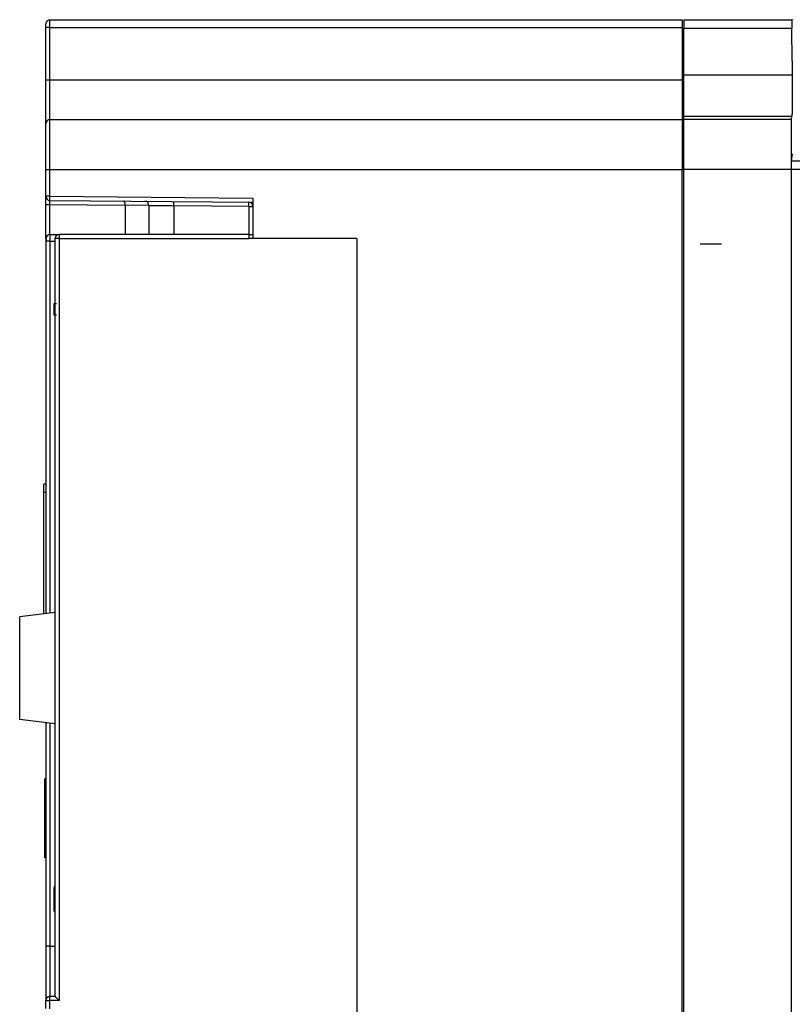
# Model space of a CAD drawing. Header units: inches. Extents: x 169 to 297, y 25 to 187.
# Tile 3 of 5: x 169 to 234, y 104 to 187. Entities that reach past the tile are written whole.
import ezdxf

# ---------------------------------------------------------------- set-up
doc = ezdxf.new("R2010")
doc.units = ezdxf.units.IN
doc.header["$MEASUREMENT"] = 0

# ---------------------------------------------------------------- blocks, each defined once
blk = doc.blocks.new('block 10')
at = {"color": 7, "lineweight": 25}
blk.add_open_spline([(172.024, 112.017), (172.024, 111.958), (172.049, 111.901), (172.093, 111.861)], degree=3, dxfattribs=at)
blk = doc.blocks.new('block 11')
at = {"color": 7, "lineweight": 25}
blk.add_open_spline([(172.092, 114.059), (172.049, 114.019), (172.024, 113.963), (172.024, 113.904)], degree=3, dxfattribs=at)
blk = doc.blocks.new('block 20')
at = {"color": 7, "lineweight": 25}
blk.add_open_spline([(171.349, 168.637), (171.349, 168.631), (171.349, 168.626), (171.349, 168.61), (171.349, 168.594), (171.349, 168.568), (171.349, 168.536), (171.349, 168.504), (171.349, 168.466), (171.349, 168.425), (171.349, 168.384), (171.348, 168.34), (171.348, 168.295)], degree=3, knots=[0, 0, 0, 0, 1, 1, 1, 2, 2, 2, 3, 3, 3, 4, 4, 4, 4], dxfattribs=at)
blk = doc.blocks.new('block 42')
at = {"color": 7, "lineweight": 25}
blk.add_lwpolyline([(171.674, 103.752), (171.674, 104.427)], dxfattribs=at)
blk = doc.blocks.new('block 43')
at = {"color": 7, "lineweight": 25}
blk.add_lwpolyline([(172.444, 104.441), (171.674, 104.427)], dxfattribs=at)
blk = doc.blocks.new('block 44')
at = {"color": 7, "lineweight": 25}
blk.add_lwpolyline([(172.444, 168.505), (172.444, 104.441)], dxfattribs=at)
blk = doc.blocks.new('block 45')
at = {"color": 7, "lineweight": 25}
blk.add_lwpolyline([(172.444, 168.505), (188.404, 168.505)], dxfattribs=at)
blk = doc.blocks.new('block 46')
at = {"color": 7, "lineweight": 25}
blk.add_lwpolyline([(197.504, 168.505), (188.404, 168.505)], dxfattribs=at)
blk = doc.blocks.new('block 47')
at = {"color": 7, "lineweight": 25}
blk.add_lwpolyline([(197.504, 168.505), (197.504, 56.155)], dxfattribs=at)
blk = doc.blocks.new('block 50')
at = {"color": 7, "lineweight": 25}
blk.add_lwpolyline([(171.324, 103.756), (171.324, 104.427)], dxfattribs=at)
blk = doc.blocks.new('block 51')
at = {"color": 7, "lineweight": 25}
blk.add_lwpolyline([(171.324, 104.427), (171.674, 104.427)], dxfattribs=at)
blk = doc.blocks.new('block 53')
at = {"color": 7, "lineweight": 25}
blk.add_lwpolyline([(172.094, 168.505), (172.094, 104.785)], dxfattribs=at)
blk = doc.blocks.new('block 54')
at = {"color": 7, "lineweight": 25}
blk.add_lwpolyline([(172.444, 168.505), (172.094, 168.505)], dxfattribs=at)
blk = doc.blocks.new('block 55')
at = {"color": 7, "lineweight": 25}
blk.add_open_spline([(172.094, 104.785), (172.097, 104.782), (172.098, 104.781), (172.1, 104.778), (172.103, 104.776), (172.105, 104.774), (172.108, 104.771), (172.112, 104.767), (172.115, 104.764), (172.12, 104.759), (172.128, 104.751), (172.139, 104.741), (172.151, 104.729), (172.164, 104.716), (172.178, 104.702), (172.194, 104.686), (172.21, 104.671), (172.226, 104.655), (172.243, 104.638), (172.263, 104.618), (172.284, 104.598), (172.305, 104.577), (172.324, 104.559), (172.343, 104.54), (172.362, 104.521), (172.389, 104.495), (172.416, 104.468), (172.444, 104.441)], degree=3, knots=[0, 0, 0, 0, 1, 1, 1, 2, 2, 2, 3, 3, 3, 4, 4, 4, 5, 5, 5, 6, 6, 6, 7, 7, 7, 8, 8, 8, 9, 9, 9, 9], dxfattribs=at)
blk = doc.blocks.new('block 56')
at = {"color": 7, "lineweight": 25}
blk.add_lwpolyline([(171.674, 104.427), (171.668, 104.777)], dxfattribs=at)
blk = doc.blocks.new('block 57')
at = {"color": 7, "lineweight": 25}
blk.add_lwpolyline([(172.094, 104.785), (171.668, 104.777)], dxfattribs=at)
blk = doc.blocks.new('block 61')
at = {"color": 7, "lineweight": 25}
blk.add_lwpolyline([(172.444, 168.855), (172.444, 168.505)], dxfattribs=at)
blk = doc.blocks.new('block 62')
at = {"color": 7, "lineweight": 25}
blk.add_lwpolyline([(188.404, 168.855), (172.444, 168.855)], dxfattribs=at)
blk = doc.blocks.new('block 63')
at = {"color": 7, "lineweight": 25}
blk.add_lwpolyline([(188.404, 168.855), (188.404, 168.505)], dxfattribs=at)
blk = doc.blocks.new('block 64')
at = {"color": 7, "lineweight": 25}
blk.add_open_spline([(172.444, 168.855), (172.251, 168.855), (172.094, 168.699), (172.094, 168.505)], degree=3, dxfattribs=at)
blk = doc.blocks.new('block 68')
at = {"color": 7, "lineweight": 25}
blk.add_open_spline([(171.668, 104.777), (171.477, 104.774), (171.324, 104.618), (171.324, 104.427)], degree=3, dxfattribs=at)
blk = doc.blocks.new('block 69')
at = {"color": 7, "lineweight": 25}
blk.add_lwpolyline([(188.754, 171.917), (188.754, 168.505)], dxfattribs=at)
blk = doc.blocks.new('block 70')
at = {"color": 7, "lineweight": 25}
blk.add_lwpolyline([(171.674, 172.066), (188.754, 171.917)], dxfattribs=at)
blk = doc.blocks.new('block 71')
at = {"color": 7, "lineweight": 25}
blk.add_lwpolyline([(171.674, 172.066), (171.674, 174.315)], dxfattribs=at)
blk = doc.blocks.new('block 72')
at = {"color": 7, "lineweight": 25}
blk.add_lwpolyline([(171.674, 174.315), (224.874, 174.315)], dxfattribs=at)
blk = doc.blocks.new('block 73')
at = {"color": 7, "lineweight": 25}
blk.add_lwpolyline([(224.874, 40.616), (224.874, 174.315)], dxfattribs=at)
blk = doc.blocks.new('block 76')
at = {"color": 7, "lineweight": 25}
blk.add_lwpolyline([(171.671, 171.716), (188.754, 171.567)], dxfattribs=at)
blk = doc.blocks.new('block 77')
at = {"color": 7, "lineweight": 25}
blk.add_lwpolyline([(171.671, 171.716), (171.674, 172.066)], dxfattribs=at)
blk = doc.blocks.new('block 78')
at = {"color": 7, "lineweight": 25}
blk.add_lwpolyline([(225.014, 178.541), (234.066, 178.541)], dxfattribs=at)
blk = doc.blocks.new('block 79')
at = {"color": 7, "lineweight": 25}
blk.add_lwpolyline([(234.066, 174.347), (234.066, 178.541)], dxfattribs=at)
blk = doc.blocks.new('block 80')
at = {"color": 7, "lineweight": 25}
blk.add_lwpolyline([(225.014, 174.347), (234.066, 174.347)], dxfattribs=at)
blk = doc.blocks.new('block 81')
at = {"color": 7, "lineweight": 25}
blk.add_lwpolyline([(225.014, 174.347), (225.014, 178.541)], dxfattribs=at)
blk = doc.blocks.new('block 86')
at = {"color": 7, "lineweight": 25}
blk.add_lwpolyline([(226.399, 168.078), (228.179, 168.078)], dxfattribs=at)
blk = doc.blocks.new('block 87')
at = {"color": 7, "lineweight": 25}
blk.add_lwpolyline([(234.032, 168.078), (234.066, 168.078)], dxfattribs=at)
blk = doc.blocks.new('block 88')
at = {"color": 7, "lineweight": 25}
blk.add_lwpolyline([(225.014, 40.933), (225.014, 174.347)], dxfattribs=at)
blk = doc.blocks.new('block 89')
at = {"color": 7, "lineweight": 25}
blk.add_lwpolyline([(234.066, 40.933), (234.066, 168.078)], dxfattribs=at)
blk = doc.blocks.new('block 90')
at = {"color": 7, "lineweight": 25}
blk.add_lwpolyline([(234.066, 168.078), (234.066, 174.347)], dxfattribs=at)
blk = doc.blocks.new('block 91')
at = {"color": 7, "lineweight": 25}
blk.add_lwpolyline([(171.674, 174.315), (171.674, 178.516)], dxfattribs=at)
blk = doc.blocks.new('block 92')
at = {"color": 7, "lineweight": 25}
blk.add_lwpolyline([(171.674, 178.516), (224.874, 178.516)], dxfattribs=at)
blk = doc.blocks.new('block 93')
at = {"color": 7, "lineweight": 25}
blk.add_lwpolyline([(224.874, 178.516), (224.874, 174.315)], dxfattribs=at)
blk = doc.blocks.new('block 101')
at = {"color": 7, "lineweight": 25}
blk.add_lwpolyline([(171.324, 172.066), (171.324, 174.315)], dxfattribs=at)
blk = doc.blocks.new('block 102')
at = {"color": 7, "lineweight": 25}
blk.add_lwpolyline([(171.324, 174.315), (171.674, 174.315)], dxfattribs=at)
blk = doc.blocks.new('block 103')
at = {"color": 7, "lineweight": 25}
blk.add_lwpolyline([(171.674, 172.066), (171.324, 172.066)], dxfattribs=at)
blk = doc.blocks.new('block 104')
at = {"color": 7, "lineweight": 25}
blk.add_lwpolyline([(171.324, 174.315), (171.324, 178.166)], dxfattribs=at)
blk = doc.blocks.new('block 105')
at = {"color": 7, "lineweight": 25}
blk.add_open_spline([(171.674, 178.516), (171.481, 178.516), (171.324, 178.359), (171.324, 178.166)], degree=3, dxfattribs=at)
blk = doc.blocks.new('block 106')
at = {"color": 7, "lineweight": 25}
blk.add_open_spline([(171.324, 172.066), (171.324, 171.874), (171.479, 171.718), (171.671, 171.716)], degree=3, dxfattribs=at)
blk = doc.blocks.new('block 117')
at = {"color": 7, "lineweight": 25}
blk.add_lwpolyline([(224.874, 174.315), (225.014, 174.315)], dxfattribs=at)
blk = doc.blocks.new('block 118')
at = {"color": 7, "lineweight": 25}
blk.add_lwpolyline([(224.874, 177.324), (225.014, 177.325)], dxfattribs=at)
blk = doc.blocks.new('block 142')
at = {"color": 7, "lineweight": 25}
blk.add_lwpolyline([(234.062, 174.352), (240.87, 174.352)], dxfattribs=at)
blk = doc.blocks.new('block 143')
at = {"color": 7, "lineweight": 25}
blk.add_open_spline([(234.066, 175.016), (234.066, 175.022), (234.067, 175.028), (234.067, 175.033), (234.067, 175.038), (234.067, 175.042), (234.067, 175.045), (234.067, 175.048), (234.068, 175.05), (234.068, 175.051)], degree=3, knots=[0, 0, 0, 0, 1, 1, 1, 2, 2, 2, 3, 3, 3, 3], dxfattribs=at)
blk = doc.blocks.new('block 144')
at = {"color": 7, "lineweight": 25}
blk.add_lwpolyline([(234.068, 175.051), (240.87, 175.051)], dxfattribs=at)
blk = doc.blocks.new('block 197')
at = {"color": 7, "lineweight": 25}
blk.add_lwpolyline([(234.066, 178.541), (234.106, 178.791)], dxfattribs=at)
blk = doc.blocks.new('block 198')
at = {"color": 7, "lineweight": 25}
blk.add_open_spline([(234.135, 182.286), (234.135, 182.232), (234.135, 182.178), (234.135, 182.124), (234.135, 182.071), (234.135, 182.018), (234.135, 181.965), (234.135, 181.912), (234.135, 181.859), (234.135, 181.807), (234.135, 181.755), (234.135, 181.703), (234.135, 181.651), (234.135, 181.599), (234.135, 181.548), (234.135, 181.497), (234.135, 181.446), (234.134, 181.395), (234.134, 181.345), (234.134, 181.294), (234.134, 181.244), (234.134, 181.194), (234.134, 181.144), (234.134, 181.095), (234.134, 181.046), (234.133, 180.997), (234.133, 180.948), (234.133, 180.899), (234.132, 180.711), (234.131, 180.529), (234.13, 180.356), (234.129, 180.187), (234.128, 180.027), (234.127, 179.879), (234.126, 179.731), (234.125, 179.596), (234.123, 179.475), (234.121, 179.352), (234.12, 179.244), (234.118, 179.152), (234.118, 179.109), (234.117, 179.07), (234.116, 179.035), (234.115, 178.999), (234.115, 178.968), (234.114, 178.94), (234.113, 178.912), (234.112, 178.888), (234.111, 178.868), (234.111, 178.847), (234.11, 178.83), (234.109, 178.818), (234.108, 178.806), (234.107, 178.798), (234.106, 178.791)], degree=3, knots=[0, 0, 0, 0, 1, 1, 1, 2, 2, 2, 3, 3, 3, 4, 4, 4, 5, 5, 5, 6, 6, 6, 7, 7, 7, 8, 8, 8, 9, 9, 9, 10, 10, 10, 11, 11, 11, 12, 12, 12, 13, 13, 13, 14, 14, 14, 15, 15, 15, 16, 16, 16, 17, 17, 17, 18, 18, 18, 18], dxfattribs=at)
blk = doc.blocks.new('block 199')
at = {"color": 7, "lineweight": 25}
blk.add_lwpolyline([(234.135, 183.416), (234.135, 182.286)], dxfattribs=at)
blk = doc.blocks.new('block 200')
at = {"color": 7, "lineweight": 25}
blk.add_lwpolyline([(234.135, 183.416), (234.184, 183.416)], dxfattribs=at)
blk = doc.blocks.new('block 205')
at = {"color": 7, "lineweight": 25}
blk.add_lwpolyline([(234.068, 175.051), (234.16, 175.624)], dxfattribs=at)
blk = doc.blocks.new('block 206')
at = {"color": 7, "lineweight": 25}
blk.add_lwpolyline([(225.014, 178.791), (234.106, 178.791)], dxfattribs=at)
blk = doc.blocks.new('block 207')
at = {"color": 7, "lineweight": 25}
blk.add_lwpolyline([(225.014, 178.541), (225.014, 178.791)], dxfattribs=at)
blk = doc.blocks.new('block 228')
at = {"color": 7, "lineweight": 25}
blk.add_lwpolyline([(172.094, 127.701), (169.126, 128.066)], dxfattribs=at)
blk = doc.blocks.new('block 229')
at = {"color": 7, "lineweight": 25}
blk.add_lwpolyline([(169.126, 128.066), (169.126, 136.705)], dxfattribs=at)
blk = doc.blocks.new('block 230')
at = {"color": 7, "lineweight": 25}
blk.add_lwpolyline([(172.094, 137.069), (169.126, 136.705)], dxfattribs=at)
blk = doc.blocks.new('block 233')
at = {"color": 7, "lineweight": 25}
blk.add_lwpolyline([(172.024, 112.017), (172.024, 112.961)], dxfattribs=at)
blk = doc.blocks.new('block 234')
at = {"color": 7, "lineweight": 25}
blk.add_lwpolyline([(172.024, 112.961), (172.024, 113.904)], dxfattribs=at)
blk = doc.blocks.new('block 235')
at = {"color": 7, "lineweight": 25}
blk.add_lwpolyline([(188.404, 168.855), (188.751, 168.855)], dxfattribs=at)
blk = doc.blocks.new('block 238')
at = {"color": 7, "lineweight": 25}
blk.add_lwpolyline([(171.674, 178.516), (171.674, 181.832)], dxfattribs=at)
blk = doc.blocks.new('block 239')
at = {"color": 7, "lineweight": 25}
blk.add_lwpolyline([(224.874, 181.832), (171.674, 181.832)], dxfattribs=at)
blk = doc.blocks.new('block 240')
at = {"color": 7, "lineweight": 25}
blk.add_lwpolyline([(224.874, 181.832), (224.874, 178.516)], dxfattribs=at)
blk = doc.blocks.new('block 241')
at = {"color": 7, "lineweight": 25}
blk.add_open_spline([(171.674, 181.832), (171.557, 181.838), (171.44, 181.832), (171.324, 181.814)], degree=3, dxfattribs=at)
blk = doc.blocks.new('block 242')
at = {"color": 7, "lineweight": 25}
blk.add_lwpolyline([(171.324, 178.166), (171.324, 181.814)], dxfattribs=at)
blk = doc.blocks.new('block 243')
at = {"color": 7, "lineweight": 25}
blk.add_lwpolyline([(224.874, 182.015), (225.014, 182.015)], dxfattribs=at)
blk = doc.blocks.new('block 244')
at = {"color": 7, "lineweight": 25}
blk.add_lwpolyline([(225.014, 182.286), (234.135, 182.286)], dxfattribs=at)
blk = doc.blocks.new('block 245')
at = {"color": 7, "lineweight": 25}
blk.add_lwpolyline([(225.014, 178.791), (225.014, 182.286)], dxfattribs=at)
blk = doc.blocks.new('block 252')
at = {"color": 7, "lineweight": 25}
blk.add_lwpolyline([(171.674, 181.832), (171.674, 186.252)], dxfattribs=at)
blk = doc.blocks.new('block 253')
at = {"color": 7, "lineweight": 25}
blk.add_lwpolyline([(171.674, 186.252), (224.874, 186.252)], dxfattribs=at)
blk = doc.blocks.new('block 254')
at = {"color": 7, "lineweight": 25}
blk.add_lwpolyline([(224.874, 186.252), (224.874, 181.832)], dxfattribs=at)
blk = doc.blocks.new('block 255')
at = {"color": 7, "lineweight": 25}
blk.add_open_spline([(171.674, 186.252), (171.557, 186.258), (171.44, 186.252), (171.324, 186.234)], degree=3, dxfattribs=at)
blk = doc.blocks.new('block 256')
at = {"color": 7, "lineweight": 25}
blk.add_lwpolyline([(171.324, 181.814), (171.324, 186.234)], dxfattribs=at)
blk = doc.blocks.new('block 257')
at = {"color": 7, "lineweight": 25}
blk.add_lwpolyline([(225.014, 186.216), (234.111, 186.216)], dxfattribs=at)
blk = doc.blocks.new('block 258')
at = {"color": 7, "lineweight": 25}
blk.add_lwpolyline([(234.135, 183.416), (234.111, 186.216)], dxfattribs=at)
blk = doc.blocks.new('block 259')
at = {"color": 7, "lineweight": 25}
blk.add_lwpolyline([(225.014, 182.286), (225.014, 186.216)], dxfattribs=at)
blk = doc.blocks.new('block 261')
at = {"color": 7, "lineweight": 25}
blk.add_open_spline([(234.111, 186.915), (234.111, 186.915), (234.11, 186.914), (234.11, 186.912), (234.11, 186.91), (234.11, 186.907), (234.11, 186.903), (234.11, 186.898), (234.109, 186.893), (234.109, 186.887), (234.109, 186.88), (234.109, 186.873), (234.109, 186.864), (234.109, 186.856), (234.109, 186.846), (234.109, 186.835), (234.109, 186.825), (234.109, 186.813), (234.109, 186.8), (234.108, 186.787), (234.108, 186.773), (234.108, 186.758), (234.108, 186.743), (234.108, 186.727), (234.108, 186.71), (234.108, 186.677), (234.108, 186.642), (234.108, 186.603), (234.109, 186.566), (234.109, 186.526), (234.109, 186.485), (234.109, 186.443), (234.109, 186.4), (234.11, 186.356), (234.11, 186.309), (234.11, 186.263), (234.111, 186.216)], degree=3, knots=[0, 0, 0, 0, 1, 1, 1, 2, 2, 2, 3, 3, 3, 4, 4, 4, 5, 5, 5, 6, 6, 6, 7, 7, 7, 8, 8, 8, 9, 9, 9, 10, 10, 10, 11, 11, 11, 12, 12, 12, 12], dxfattribs=at)
blk = doc.blocks.new('block 262')
at = {"color": 7, "lineweight": 25}
blk.add_lwpolyline([(234.148, 186.916), (234.111, 186.915)], dxfattribs=at)
blk = doc.blocks.new('block 263')
at = {"color": 7, "lineweight": 25}
blk.add_lwpolyline([(171.674, 186.252), (171.674, 186.915)], dxfattribs=at)
blk = doc.blocks.new('block 264')
at = {"color": 7, "lineweight": 25}
blk.add_open_spline([(171.674, 186.915), (171.481, 186.915), (171.324, 186.759), (171.324, 186.566)], degree=3, dxfattribs=at)
blk = doc.blocks.new('block 265')
at = {"color": 7, "lineweight": 25}
blk.add_lwpolyline([(171.324, 186.234), (171.324, 186.566)], dxfattribs=at)
blk = doc.blocks.new('block 266')
at = {"color": 7, "lineweight": 25}
blk.add_lwpolyline([(171.674, 186.915), (224.874, 186.915)], dxfattribs=at)
blk = doc.blocks.new('block 267')
at = {"color": 7, "lineweight": 25}
blk.add_lwpolyline([(224.874, 186.915), (224.874, 186.252)], dxfattribs=at)
blk = doc.blocks.new('block 268')
at = {"color": 7, "lineweight": 25}
blk.add_lwpolyline([(225.014, 186.915), (234.111, 186.915)], dxfattribs=at)
blk = doc.blocks.new('block 269')
at = {"color": 7, "lineweight": 25}
blk.add_lwpolyline([(225.014, 186.915), (225.014, 186.216)], dxfattribs=at)
blk = doc.blocks.new('block 283')
at = {"color": 7, "lineweight": 25}
blk.add_lwpolyline([(225.014, 185.025), (224.874, 185.024)], dxfattribs=at)
blk = doc.blocks.new('block 284')
at = {"color": 7, "lineweight": 25}
blk.add_lwpolyline([(225.014, 185.725), (224.874, 185.724)], dxfattribs=at)
blk = doc.blocks.new('block 304')
at = {"color": 7, "lineweight": 25}
blk.add_lwpolyline([(172.024, 162.075), (172.024, 163.036)], dxfattribs=at)
blk = doc.blocks.new('block 305')
at = {"color": 7, "lineweight": 25}
blk.add_open_spline([(172.024, 163.036), (172.025, 163.037), (172.025, 163.037), (172.028, 163.037), (172.03, 163.037), (172.034, 163.037), (172.039, 163.037), (172.044, 163.037), (172.05, 163.037), (172.057, 163.038), (172.065, 163.038), (172.073, 163.038), (172.083, 163.038), (172.101, 163.039), (172.124, 163.04), (172.148, 163.041), (172.173, 163.042), (172.2, 163.043), (172.227, 163.044)], degree=3, knots=[0, 0, 0, 0, 1, 1, 1, 2, 2, 2, 3, 3, 3, 4, 4, 4, 5, 5, 5, 6, 6, 6, 6], dxfattribs=at)
blk = doc.blocks.new('block 306')
at = {"color": 7, "lineweight": 25}
blk.add_open_spline([(172.227, 162.067), (172.213, 162.068), (172.199, 162.068), (172.186, 162.069), (172.173, 162.069), (172.16, 162.07), (172.148, 162.07), (172.136, 162.071), (172.125, 162.071), (172.114, 162.071), (172.103, 162.072), (172.093, 162.072), (172.083, 162.072), (172.064, 162.073), (172.048, 162.074), (172.039, 162.074), (172.029, 162.074), (172.027, 162.074), (172.024, 162.075)], degree=3, knots=[0, 0, 0, 0, 1, 1, 1, 2, 2, 2, 3, 3, 3, 4, 4, 4, 5, 5, 5, 6, 6, 6, 6], dxfattribs=at)
blk = doc.blocks.new('block 379')
at = {"color": 7, "lineweight": 25}
blk.add_lwpolyline([(171.668, 109.006), (171.668, 104.777)], dxfattribs=at)
blk = doc.blocks.new('block 380')
at = {"color": 7, "lineweight": 25}
blk.add_lwpolyline([(171.668, 109.006), (172.094, 109.006)], dxfattribs=at)
blk = doc.blocks.new('block 381')
at = {"color": 7, "lineweight": 25}
blk.add_lwpolyline([(171.668, 109.006), (171.324, 109.006)], dxfattribs=at)
blk = doc.blocks.new('block 382')
at = {"color": 7, "lineweight": 25}
blk.add_lwpolyline([(171.324, 109.006), (171.324, 104.427)], dxfattribs=at)
blk = doc.blocks.new('block 386')
at = {"color": 7, "lineweight": 25}
blk.add_lwpolyline([(171.668, 168.295), (172.094, 168.295)], dxfattribs=at)
blk = doc.blocks.new('block 387')
at = {"color": 7, "lineweight": 25}
blk.add_open_spline([(171.674, 168.855), (171.674, 168.855), (171.674, 168.854), (171.673, 168.852), (171.673, 168.849), (171.673, 168.846), (171.673, 168.841), (171.672, 168.836), (171.672, 168.83), (171.672, 168.823), (171.672, 168.817), (171.672, 168.809), (171.671, 168.8), (171.671, 168.792), (171.671, 168.782), (171.67, 168.772), (171.67, 168.762), (171.67, 168.752), (171.67, 168.74), (171.67, 168.729), (171.67, 168.717), (171.67, 168.705), (171.669, 168.692), (171.669, 168.68), (171.669, 168.666), (171.669, 168.653), (171.669, 168.64), (171.669, 168.626), (171.669, 168.612), (171.669, 168.598), (171.669, 168.584), (171.668, 168.57), (171.668, 168.556), (171.668, 168.542), (171.668, 168.528), (171.668, 168.514), (171.668, 168.499), (171.668, 168.485), (171.668, 168.471), (171.668, 168.457), (171.668, 168.443), (171.668, 168.429), (171.668, 168.415), (171.668, 168.401), (171.668, 168.387), (171.668, 168.374), (171.668, 168.36), (171.668, 168.347), (171.668, 168.334), (171.668, 168.321), (171.668, 168.308), (171.668, 168.295)], degree=3, knots=[0, 0, 0, 0, 1, 1, 1, 2, 2, 2, 3, 3, 3, 4, 4, 4, 5, 5, 5, 6, 6, 6, 7, 7, 7, 8, 8, 8, 9, 9, 9, 10, 10, 10, 11, 11, 11, 12, 12, 12, 13, 13, 13, 14, 14, 14, 15, 15, 15, 16, 16, 16, 17, 17, 17, 17], dxfattribs=at)
blk = doc.blocks.new('block 388')
at = {"color": 7, "lineweight": 25}
blk.add_lwpolyline([(171.674, 168.855), (172.444, 168.855)], dxfattribs=at)
blk = doc.blocks.new('block 389')
at = {"color": 7, "lineweight": 25}
blk.add_lwpolyline([(171.668, 168.295), (171.324, 168.295)], dxfattribs=at)
blk = doc.blocks.new('block 390')
at = {"color": 7, "lineweight": 25}
blk.add_open_spline([(171.674, 168.855), (171.481, 168.855), (171.324, 168.699), (171.324, 168.505)], degree=3, dxfattribs=at)
blk = doc.blocks.new('block 391')
at = {"color": 7, "lineweight": 25}
blk.add_open_spline([(171.324, 168.505), (171.324, 168.505), (171.324, 168.496), (171.324, 168.464), (171.324, 168.433), (171.324, 168.377), (171.324, 168.295)], degree=3, knots=[0, 0, 0, 0, 1, 1, 1, 2, 2, 2, 2], dxfattribs=at)
blk = doc.blocks.new('block 392')
at = {"color": 7, "lineweight": 25}
blk.add_lwpolyline([(171.324, 168.295), (171.324, 136.975)], dxfattribs=at)
blk = doc.blocks.new('block 393')
at = {"color": 7, "lineweight": 25}
blk.add_lwpolyline([(171.324, 127.796), (171.324, 109.006)], dxfattribs=at)
blk = doc.blocks.new('block 394')
at = {"color": 7, "lineweight": 25}
blk.add_lwpolyline([(171.149, 136.953), (171.149, 147.156)], dxfattribs=at)
blk = doc.blocks.new('block 395')
at = {"color": 7, "lineweight": 25}
blk.add_lwpolyline([(171.324, 147.856), (171.149, 147.856)], dxfattribs=at)
blk = doc.blocks.new('block 396')
at = {"color": 7, "lineweight": 25}
blk.add_lwpolyline([(171.149, 147.156), (171.149, 147.856)], dxfattribs=at)
blk = doc.blocks.new('block 397')
at = {"color": 7, "lineweight": 25}
blk.add_open_spline([(188.754, 171.22), (188.754, 171.413), (188.599, 171.569), (188.407, 171.57)], degree=3, dxfattribs=at)
blk = doc.blocks.new('block 398')
at = {"color": 7, "lineweight": 25}
blk.add_lwpolyline([(188.407, 171.22), (188.754, 171.22)], dxfattribs=at)
blk = doc.blocks.new('block 399')
at = {"color": 7, "lineweight": 25}
blk.add_lwpolyline([(188.407, 171.22), (182.086, 171.276)], dxfattribs=at)
blk = doc.blocks.new('block 400')
at = {"color": 7, "lineweight": 25}
blk.add_open_spline([(182.086, 171.276), (182.088, 171.392), (182.088, 171.509), (182.086, 171.626)], degree=3, dxfattribs=at)
blk = doc.blocks.new('block 401')
at = {"color": 7, "lineweight": 25}
blk.add_open_spline([(188.407, 171.22), (188.409, 171.337), (188.409, 171.454), (188.407, 171.57)], degree=3, dxfattribs=at)
blk = doc.blocks.new('block 402')
at = {"color": 7, "lineweight": 25}
blk.add_open_spline([(180.004, 171.297), (180.004, 171.297), (180.058, 171.296), (180.162, 171.295), (180.266, 171.294), (180.42, 171.293), (180.613, 171.291), (180.805, 171.289), (181.036, 171.286), (181.288, 171.284), (181.54, 171.281), (181.813, 171.278), (182.086, 171.276)], degree=3, knots=[0, 0, 0, 0, 1, 1, 1, 2, 2, 2, 3, 3, 3, 4, 4, 4, 4], dxfattribs=at)
blk = doc.blocks.new('block 403')
at = {"color": 7, "lineweight": 25}
blk.add_open_spline([(180.004, 171.297), (180.004, 171.489), (179.849, 171.645), (179.657, 171.647)], degree=3, dxfattribs=at)
blk = doc.blocks.new('block 404')
at = {"color": 7, "lineweight": 25}
blk.add_lwpolyline([(180.004, 171.297), (180.004, 168.855)], dxfattribs=at)
blk = doc.blocks.new('block 405')
at = {"color": 7, "lineweight": 25}
blk.add_lwpolyline([(180.004, 171.296), (178.014, 171.312)], dxfattribs=at)
blk = doc.blocks.new('block 406')
at = {"color": 7, "lineweight": 25}
blk.add_open_spline([(178.014, 171.312), (178.014, 171.327), (178.013, 171.341), (178.013, 171.356), (178.012, 171.37), (178.011, 171.385), (178.009, 171.399), (178.008, 171.413), (178.006, 171.427), (178.003, 171.441), (178.001, 171.455), (177.998, 171.468), (177.995, 171.481), (177.992, 171.494), (177.988, 171.507), (177.985, 171.519), (177.981, 171.531), (177.977, 171.543), (177.972, 171.554), (177.964, 171.572), (177.956, 171.588), (177.946, 171.602), (177.935, 171.62), (177.922, 171.634), (177.909, 171.644), (177.893, 171.655), (177.876, 171.659), (177.859, 171.662)], degree=3, knots=[0, 0, 0, 0, 1, 1, 1, 2, 2, 2, 3, 3, 3, 4, 4, 4, 5, 5, 5, 6, 6, 6, 7, 7, 7, 8, 8, 8, 9, 9, 9, 9], dxfattribs=at)
blk = doc.blocks.new('block 407')
at = {"color": 7, "lineweight": 25}
blk.add_lwpolyline([(178.014, 171.312), (178.014, 168.855)], dxfattribs=at)
blk = doc.blocks.new('block 408')
at = {"color": 7, "lineweight": 25}
blk.add_lwpolyline([(171.656, 171.367), (178.014, 171.312)], dxfattribs=at)
blk = doc.blocks.new('block 409')
at = {"color": 7, "lineweight": 25}
blk.add_open_spline([(171.656, 171.367), (171.655, 171.458), (171.656, 171.55), (171.659, 171.614), (171.662, 171.679), (171.666, 171.716), (171.671, 171.716)], degree=3, knots=[0, 0, 0, 0, 1, 1, 1, 2, 2, 2, 2], dxfattribs=at)
blk = doc.blocks.new('block 410')
at = {"color": 7, "lineweight": 25}
blk.add_lwpolyline([(171.324, 171.367), (171.656, 171.367)], dxfattribs=at)
blk = doc.blocks.new('block 411')
at = {"color": 7, "lineweight": 25}
blk.add_open_spline([(171.324, 171.367), (171.324, 171.39), (171.324, 171.413), (171.324, 171.436), (171.324, 171.459), (171.324, 171.481), (171.324, 171.504), (171.324, 171.526), (171.324, 171.548), (171.324, 171.57), (171.324, 171.591), (171.324, 171.613), (171.324, 171.634), (171.324, 171.677), (171.324, 171.718), (171.324, 171.756), (171.324, 171.794), (171.324, 171.829), (171.324, 171.861), (171.324, 171.894), (171.324, 171.923), (171.324, 171.948), (171.324, 171.974), (171.324, 171.996), (171.324, 172.014), (171.324, 172.031), (171.324, 172.045), (171.324, 172.053), (171.324, 172.062), (171.324, 172.064), (171.324, 172.066)], degree=3, knots=[0, 0, 0, 0, 1, 1, 1, 2, 2, 2, 3, 3, 3, 4, 4, 4, 5, 5, 5, 6, 6, 6, 7, 7, 7, 8, 8, 8, 9, 9, 9, 10, 10, 10, 10], dxfattribs=at)
blk = doc.blocks.new('block 414')
at = {"color": 7, "lineweight": 25}
blk.add_lwpolyline([(171.324, 168.521), (171.324, 171.367)], dxfattribs=at)
blk = doc.blocks.new('block 448')
at = {"color": 7, "lineweight": 25}
blk.add_lwpolyline([(171.324, 122.725), (171.254, 122.726)], dxfattribs=at)
blk = doc.blocks.new('block 449')
at = {"color": 7, "lineweight": 25}
blk.add_lwpolyline([(171.254, 122.726), (171.254, 123.075)], dxfattribs=at)
blk = doc.blocks.new('block 450')
at = {"color": 7, "lineweight": 25}
blk.add_lwpolyline([(171.324, 123.075), (171.254, 123.075)], dxfattribs=at)
blk = doc.blocks.new('block 458')
at = {"color": 7, "lineweight": 25}
blk.add_lwpolyline([(171.324, 122.375), (171.254, 122.375)], dxfattribs=at)
blk = doc.blocks.new('block 459')
at = {"color": 7, "lineweight": 25}
blk.add_lwpolyline([(171.254, 122.375), (171.254, 122.726)], dxfattribs=at)
blk = doc.blocks.new('block 460')
at = {"color": 7, "lineweight": 25}
blk.add_lwpolyline([(171.324, 116.426), (171.254, 116.426)], dxfattribs=at)
blk = doc.blocks.new('block 461')
at = {"color": 7, "lineweight": 25}
blk.add_lwpolyline([(171.254, 116.426), (171.254, 122.375)], dxfattribs=at)
blk = doc.blocks.new('block 520')
at = {"color": 253, "lineweight": 25}
blk.add_lwpolyline([(172.024, 112.961), (172.094, 112.961)], dxfattribs=at)
blk = doc.blocks.new('block 531')
at = {"color": 253, "lineweight": 25}
blk.add_lwpolyline([(171.668, 168.295), (171.668, 137.017)], dxfattribs=at)
blk = doc.blocks.new('block 532')
at = {"color": 253, "lineweight": 25}
blk.add_lwpolyline([(171.668, 127.754), (171.668, 109.006)], dxfattribs=at)
blk = doc.blocks.new('block 533')
at = {"color": 253, "lineweight": 25}
blk.add_lwpolyline([(171.324, 147.156), (171.149, 147.156)], dxfattribs=at)
blk = doc.blocks.new('block 534')
at = {"color": 253, "lineweight": 25}
blk.add_lwpolyline([(188.407, 171.22), (188.407, 168.855)], dxfattribs=at)
blk = doc.blocks.new('block 535')
at = {"color": 253, "lineweight": 25}
blk.add_lwpolyline([(182.086, 171.276), (182.086, 168.855)], dxfattribs=at)
blk = doc.blocks.new('block 536')
at = {"color": 253, "lineweight": 25}
blk.add_lwpolyline([(171.656, 168.855), (171.656, 171.367)], dxfattribs=at)

msp = doc.modelspace()

# ---------------------------------------------------------------- block references
for name in ['block 264', 'block 265', 'block 263', 'block 266', 'block 267', 'block 268', 'block 269', 'block 261', 'block 262', 'block 255', 'block 256', 'block 252', 'block 253', 'block 254', 'block 284', 'block 257', 'block 259', 'block 258', 'block 283', 'block 199', 'block 200', 'block 244', 'block 245', 'block 198', 'block 241', 'block 242', 'block 238', 'block 239', 'block 243', 'block 240', 'block 105', 'block 104', 'block 91', 'block 92', 'block 93', 'block 206', 'block 207', 'block 78', 'block 81', 'block 197', 'block 79', 'block 118', 'block 205', 'block 143', 'block 144', 'block 101', 'block 102', 'block 71', 'block 72', 'block 73', 'block 117', 'block 80', 'block 88', 'block 142', 'block 90', 'block 103', 'block 106', 'block 411', 'block 409', 'block 77', 'block 76', 'block 70', 'block 406', 'block 403', 'block 400', 'block 397', 'block 401', 'block 69', 'block 410', 'block 414', 'block 408', 'block 536', 'block 405', 'block 407', 'block 402', 'block 404', 'block 399', 'block 535', 'block 398', 'block 534', 'block 390', 'block 391', 'block 389', 'block 392', 'block 20', 'block 387', 'block 386', 'block 531', 'block 388', 'block 64', 'block 53', 'block 54', 'block 61', 'block 62', 'block 44', 'block 45', 'block 63', 'block 235', 'block 46', 'block 47', 'block 86', 'block 87', 'block 89', 'block 305', 'block 304', 'block 306', 'block 395', 'block 396', 'block 394', 'block 533', 'block 230', 'block 229', 'block 228', 'block 393', 'block 532', 'block 449', 'block 450', 'block 448', 'block 459', 'block 458', 'block 461', 'block 460', 'block 11', 'block 234', 'block 233', 'block 520', 'block 10', 'block 381', 'block 382', 'block 379', 'block 380', 'block 68', 'block 50', 'block 51', 'block 57', 'block 56', 'block 43', 'block 42', 'block 55']:
    msp.add_blockref(name, (0, 0))

doc.saveas('drawing.dxf')
